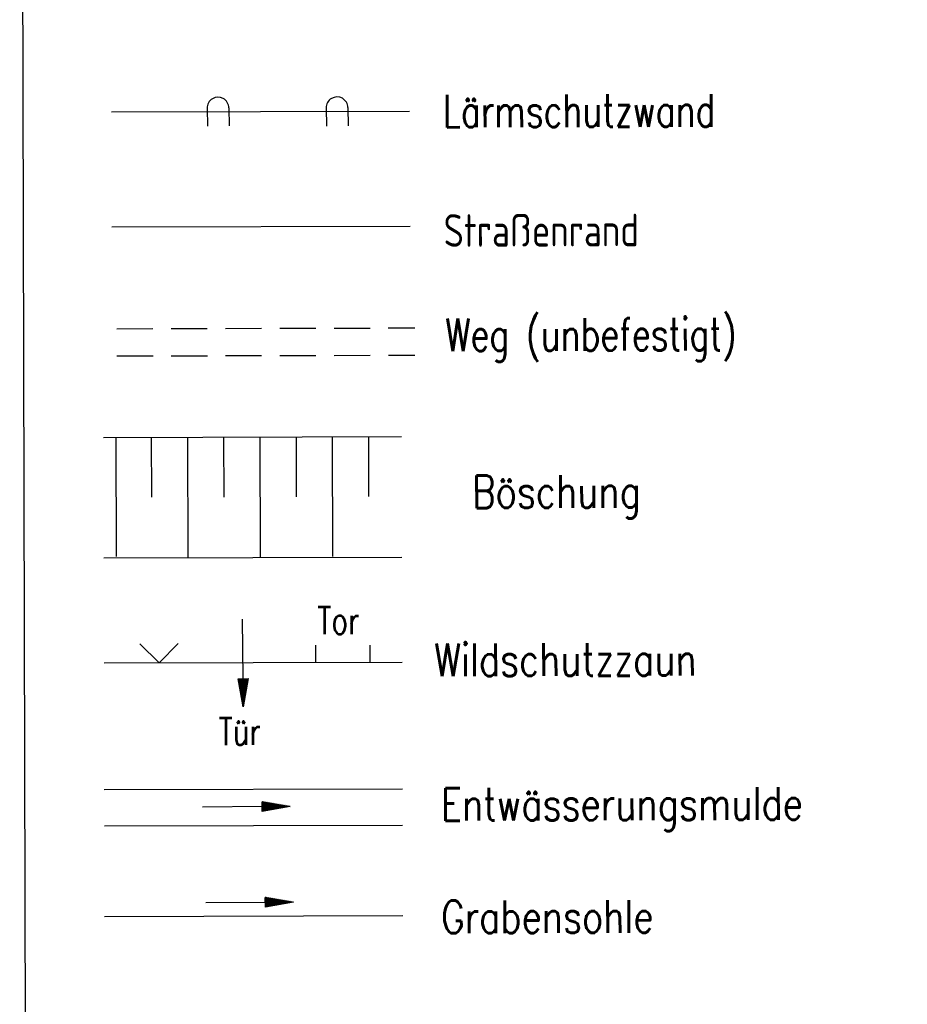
# Model space of a CAD drawing. Extents: x 0 to 1135, y 0 to 420.
# Tile 39 of 55: x 1030 to 1079, y 170 to 225. Entities that reach past the tile are written whole.
import ezdxf

# ---------------------------------------------------------------- set-up
doc = ezdxf.new("R2010")
doc.units = 0
doc.header["$LTSCALE"] = 2
doc.header["$MEASUREMENT"] = 0
doc.linetypes.add('AUSGEZOGEN', pattern=[0])
doc.linetypes.add('GESTRICH-X2', pattern=[1.5, 1, -0.5])
doc.layers.get('0').update_dxf_attribs({"color": 8, "linetype": 'AUSGEZOGEN'})
for name, color, linetype in [('BOESCHG', 8, 'AUSGEZOGEN'), ('GRABEN', 8, 'AUSGEZOGEN'), ('LAERMWAND', 8, 'AUSGEZOGEN'), ('LEGENDE', 7, 'AUSGEZOGEN'), ('MULDE', 8, 'AUSGEZOGEN'), ('PFEILTOP', 8, 'AUSGEZOGEN'), ('STRASSE', 8, 'AUSGEZOGEN'), ('WEG', 8, 'GESTRICH-X2'), ('ZAUN', 8, 'AUSGEZOGEN')]:
    doc.layers.add(name, color=color, linetype=linetype)
doc.styles.add('ROMANS', font='romans.shx', dxfattribs={"width": 0.8})

# ---------------------------------------------------------------- blocks, each defined once
blk = doc.blocks.new('ZL')
at = {"color": 0}
for p, q in [((-1.066, 1.055), (0, 0)), ((0, 0), (1.055, 1.066))]:
    blk.add_line(p, q, dxfattribs=at)
blk = doc.blocks.new('PFEIL2')
at = {"color": 0}
for p, q in [((0.88, 0.002), (-2.401, -0.012)), ((0.881, -0.271), (0.879, 0.276)), ((0.879, 0.276), (2.429, 0.009)), ((0.911, 0.27), (0.879, 0.265)), ((0.965, 0.261), (0.879, 0.246)), ((1.019, 0.252), (0.879, 0.228)), ((1.073, 0.242), (0.879, 0.209)), ((1.127, 0.233), (0.879, 0.191)), ((1.181, 0.224), (0.879, 0.172)), ((1.235, 0.214), (0.879, 0.154)), ((1.289, 0.205), (0.879, 0.135)), ((1.343, 0.196), (0.879, 0.117)), ((1.397, 0.187), (0.879, 0.098)), ((1.451, 0.177), (0.879, 0.08)), ((1.505, 0.168), (0.879, 0.061)), ((1.559, 0.159), (0.88, 0.043)), ((1.613, 0.149), (0.88, 0.024)), ((1.668, 0.14), (0.88, 0.006)), ((1.722, 0.131), (0.88, -0.013)), ((1.776, 0.121), (0.88, -0.031)), ((1.83, 0.112), (0.88, -0.05)), ((1.884, 0.103), (0.88, -0.068)), ((1.938, 0.094), (0.88, -0.087)), ((1.992, 0.084), (0.88, -0.105)), ((2.046, 0.075), (0.88, -0.124)), ((2.1, 0.066), (0.88, -0.142)), ((2.154, 0.056), (0.88, -0.161)), ((2.208, 0.047), (0.88, -0.179)), ((2.262, 0.038), (0.881, -0.198)), ((2.316, 0.029), (0.881, -0.216)), ((2.37, 0.019), (0.881, -0.235)), ((2.424, 0.01), (0.881, -0.253)), ((2.429, 0.009), (0.881, -0.271))]:
    blk.add_line(p, q, dxfattribs=at)

msp = doc.modelspace()

# ---------------------------------------------------------------- linework, layer by layer
at = {"layer": 'BOESCHG'}
for p, q in [((1034.975, 194.993), (1034.958, 201.575)), ((1036.914, 198.272), (1036.905, 201.58)), ((1038.922, 194.97), (1038.905, 201.585)), ((1040.914, 198.282), (1040.905, 201.59)), ((1042.922, 194.981), (1042.905, 201.595)), ((1044.914, 198.292), (1044.905, 201.6)), ((1046.922, 194.991), (1046.905, 201.606)), ((1048.914, 198.303), (1048.905, 201.611))]:
    msp.add_line(p, q, dxfattribs=at)
for points in [[(1034.249, 201.573), (1050.713, 201.615)], [(1034.266, 194.929), (1050.73, 194.971)]]:
    msp.add_lwpolyline(points, dxfattribs=at)
at = {"layer": 'GRABEN', "linetype": 'AUSGEZOGEN'}
msp.add_line((1034.317, 175.132), (1050.781, 175.174), dxfattribs=at)
at = {"layer": 'LAERMWAND'}
for p, q in [((1039.976, 219.749), (1039.992, 218.749)), ((1041.176, 219.768), (1041.192, 218.768)), ((1046.553, 219.761), (1046.569, 218.761)), ((1047.753, 219.78), (1047.769, 218.78)), ((1034.688, 219.544), (1051.152, 219.586))]:
    msp.add_line(p, q, dxfattribs=at)
for centre in [(1040.576, 219.759), (1047.153, 219.77)]:
    msp.add_arc(centre, 0.6, 0.9148, 180.9148, dxfattribs=at)
at = {"layer": 'LEGENDE'}
msp.add_lwpolyline([(1030.061, 117.083), (1124.072, 117.324), (1123.635, 287.473), (1029.624, 287.231)], close=True, dxfattribs=at)
at = {"layer": 'MULDE'}
for p, q in [((1034.299, 182.132), (1050.763, 182.174)), ((1034.304, 180.132), (1050.768, 180.174))]:
    msp.add_line(p, q, dxfattribs=at)
at = {"layer": 'STRASSE'}
msp.add_line((1034.72, 213.201), (1051.184, 213.244), dxfattribs=at)
at = {"layer": 'WEG'}
for p, q in [((1034.985, 207.576), (1051.449, 207.618)), ((1034.989, 206.073), (1051.453, 206.115))]:
    msp.add_line(p, q, dxfattribs=at)
at = {"layer": 'ZAUN'}
for p, q in [((1045.989, 189.171), (1045.986, 190.097)), ((1048.989, 189.179), (1048.986, 190.105)), ((1034.281, 189.132), (1050.745, 189.174))]:
    msp.add_line(p, q, dxfattribs=at)

# ---------------------------------------------------------------- block references
at = {"layer": 'PFEILTOP', "rotation": 0.1471602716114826}
for p in [(1042.13, 181.185), (1042.312, 175.902)]:
    msp.add_blockref('PFEIL2', p, dxfattribs=at)
at = {"layer": 'ZAUN'}
for name, p, rotation in [('PFEIL2', (1041.957, 189.135), 270.1471602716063), ('ZL', (1037.329, 189.123), 0.1471602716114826)]:
    msp.add_blockref(name, p, dxfattribs=dict(at, rotation=rotation))

# ---------------------------------------------------------------- texts
at = {"layer": 'LEGENDE', "style": 'ROMANS'}
for s, width, p in [('Lärmschutzwand', 0.75, (1053.012, 218.691)), ('Straßenrand', 0.75, (1053.045, 212.096)), ('Weg (unbefestigt)', 0.75, (1053.142, 206.339)), ('Böschung', 0.8, (1054.618, 197.674)), ('Wildschutzzaun', 0.8, (1052.521, 188.39)), ('Entwässerungsmulde', 0.8, (1052.892, 180.412)), ('Grabensohle', 0.8, (1052.908, 174.199))]:
    msp.add_text(s, height=1.8, rotation=0.1472, dxfattribs=dict(at, width=width)).set_placement(p)
at = {"layer": 'ZAUN', "style": 'ROMANS', "width": 0.75}
for s, p in [('Tor', (1046.072, 190.714)), ('Tür', (1040.622, 184.59))]:
    msp.add_text(s, height=1.5, rotation=0.1472, dxfattribs=at).set_placement(p)

doc.saveas('drawing.dxf')
